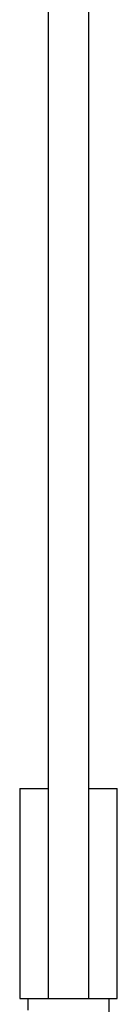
# Model space of a CAD drawing. Header units: millimetres. Extents: x 4160.77 to 4161.36, y 1931.48 to 1933.82.
# Tile 2 of 6: x 4160.8 to 4160.86, y 1932.61 to 1933.21. Entities that reach past the tile are written whole.
import ezdxf

# ---------------------------------------------------------------- set-up
doc = ezdxf.new("R2010")
doc.units = ezdxf.units.MM
doc.layers.add('SANINDUSA', color=3, linetype='Continuous')

msp = doc.modelspace()

# ---------------------------------------------------------------- linework, layer by layer
at = {"layer": 'SANINDUSA'}
for p, q in [((4160.81925, 1933.24098), (4160.81925, 1932.6088)), ((4160.84425, 1932.6088), (4160.84425, 1933.24098)), ((4160.8192, 1932.7538), (4160.8192, 1932.7388)), ((4160.8192, 1932.7538), (4160.81925, 1932.7538)), ((4160.8017, 1932.7388), (4160.8017, 1932.6088)), ((4160.8017, 1932.7388), (4160.81925, 1932.7388)), ((4160.84425, 1932.7388), (4160.8617, 1932.7388)), ((4160.8617, 1932.6088), (4160.8617, 1932.7388)), ((4160.8017, 1932.6088), (4160.80675, 1932.6088)), ((4160.80675, 1932.6088), (4160.80675, 1932.60152)), ((4160.80675, 1932.6088), (4160.85675, 1932.6088)), ((4160.85675, 1932.5888), (4160.85675, 1932.6088)), ((4160.85675, 1932.6088), (4160.8617, 1932.6088))]:
    msp.add_line(p, q, dxfattribs=at)

doc.saveas('drawing.dxf')
